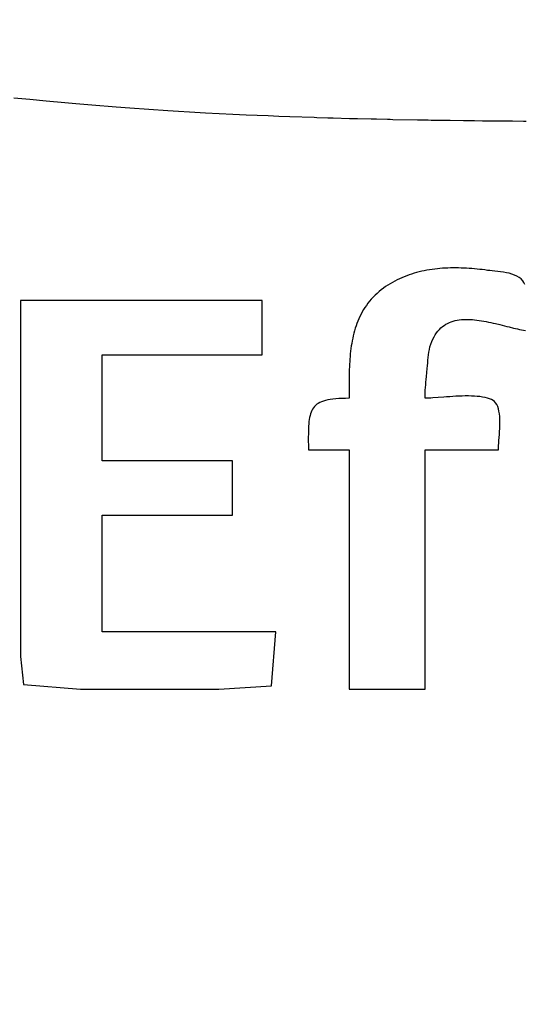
# Model space of a CAD drawing. Header units: inches. Extents: x 0 to 16, y 0 to 10.
# Tile 11 of 34: x 13.7149 to 13.795, y 1.2587 to 1.415. Entities that reach past the tile are written whole.
import ezdxf

# ---------------------------------------------------------------- set-up
doc = ezdxf.new("R2010")
doc.units = ezdxf.units.IN
doc.header["$LTSCALE"] = 0.935
doc.header["$MEASUREMENT"] = 0
doc.layers.get('0').update_dxf_attribs({"linetype": 'CONTINUOUS'})
doc.styles.get("Standard").update_dxf_attribs({"font": 'txt', "width": 0.8})
doc.dimstyles.new('DIMSTYLE_2', dxfattribs={"dimtxt": 0.15625, "dimasz": 0.1875, "dimexe": 0.125, "dimexo": 0.0625, "dimgap": 0.039062, "dimtad": 0, "dimtih": 1, "dimtoh": 1, "dimlfac": 15.384615, "dimzin": 4, "dimdsep": 46, "dimtxsty": 'STANDARD', "dimblk": '_FILLED', "dimblk1": '_FILLED', "dimblk2": '_FILLED', "dimcen": 0.09, "dimazin": 1, "dimtfac": 1, "dimtofl": 0, "dimtmove": 0, "dimatfit": 3, "dimldrblk": '_FILLED', "dimfxl": 1, "dimtolj": 1, "dimtzin": 4, "dimarcsym": 0})

# ---------------------------------------------------------------- blocks, each defined once
blk = doc.blocks.new('*D14')
at = {"color": 2, "linetype": 'CONTINUOUS'}
for p, q in [((11.64229, 3.47656), (11.6699, 3.47656)), ((11.6699, 3.47656), (11.75016, 2.93135)), ((11.75016, 2.93135), (13.1578, 2.93135))]:
    blk.add_line(p, q, dxfattribs=at)
at = {"color": 2, "linetype": 'CONTINUOUS', "insert": (13.23592, 3.00948), "char_height": 0.15625, "width": 0.625, "attachment_point": 1, "line_spacing_factor": 0.9}
blk.add_mtext('34.12', dxfattribs=at)
blk = doc.blocks.new('_FILLED')
at = {"color": 0, "linetype": 'BYBLOCK'}
blk.add_solid([(0, 0), (-1, 0.16667), (-1, -0.16667)], dxfattribs=at)
blk = doc.blocks.new('*D16')
at = {"color": 2, "linetype": 'CONTINUOUS'}
for p, q in [((11.43921, 3.50789), (11.73147, 3.50789)), ((11.73147, 3.50789), (11.77388, 3.17282)), ((11.77388, 3.17282), (13.1578, 3.17282))]:
    blk.add_line(p, q, dxfattribs=at)
at = {"color": 2, "linetype": 'CONTINUOUS', "insert": (13.23592, 3.25095), "char_height": 0.15625, "width": 0.625, "attachment_point": 1, "line_spacing_factor": 0.9}
blk.add_mtext('34.60', dxfattribs=at)
blk = doc.blocks.new('*D17')
at = {"color": 2, "linetype": 'CONTINUOUS'}
for p, q in [((11.33237, 3.51328), (11.47623, 3.87407)), ((11.47623, 3.87407), (13.1578, 3.87407)), ((11.27103, 3.51328), (11.33237, 3.51328))]:
    blk.add_line(p, q, dxfattribs=at)
at = {"color": 2, "linetype": 'CONTINUOUS', "insert": (13.23592, 3.9522), "char_height": 0.15625, "width": 0.625, "attachment_point": 1, "line_spacing_factor": 0.9}
blk.add_mtext('34.69', dxfattribs=at)
blk = doc.blocks.new('*D18')
at = {"color": 2, "linetype": 'CONTINUOUS'}
blk.add_line((11.85891, 3.50959), (13.1578, 3.50959), dxfattribs=at)
at = {"color": 2, "linetype": 'CONTINUOUS', "insert": (13.23592, 3.58772), "char_height": 0.15625, "width": 0.625, "attachment_point": 1, "line_spacing_factor": 0.9}
blk.add_mtext('34.63', dxfattribs=at)

msp = doc.modelspace()

# ---------------------------------------------------------------- linework, layer by layer
at = {"color": 2, "linetype": 'CONTINUOUS'}
for p, q in [((13.71391, 1.4026), (13.71648, 1.40234)), ((13.71648, 1.40234), (13.71905, 1.40208)), ((13.71905, 1.40208), (13.72204, 1.40181)), ((13.72204, 1.40181), (13.72376, 1.40166)), ((13.72376, 1.40166), (13.72504, 1.40155)), ((13.72504, 1.40155), (13.72633, 1.40144)), ((13.72633, 1.40144), (13.73019, 1.40113)), ((13.73019, 1.40113), (13.73234, 1.40098)), ((13.73234, 1.40098), (13.73535, 1.40077)), ((13.73535, 1.40077), (13.73836, 1.40057)), ((13.73836, 1.40057), (13.74008, 1.40047)), ((13.74008, 1.40047), (13.7418, 1.40037)), ((13.7418, 1.40037), (13.74438, 1.40022)), ((13.74438, 1.40022), (13.74869, 1.4)), ((13.74869, 1.4), (13.75084, 1.3999)), ((13.75084, 1.3999), (13.75257, 1.39983)), ((13.75257, 1.39983), (13.75429, 1.39976)), ((13.75429, 1.39976), (13.75601, 1.39969)), ((13.75601, 1.39969), (13.75774, 1.39962)), ((13.75774, 1.39962), (13.76162, 1.39949)), ((13.76162, 1.39949), (13.76205, 1.39947)), ((13.76205, 1.39947), (13.76378, 1.39942)), ((13.76378, 1.39942), (13.76421, 1.39941)), ((13.76421, 1.39941), (13.76464, 1.3994)), ((13.76464, 1.3994), (13.76723, 1.39932)), ((13.76723, 1.39932), (13.76852, 1.39929)), ((13.76852, 1.39929), (13.77068, 1.39924)), ((13.77068, 1.39924), (13.77111, 1.39923)), ((13.77111, 1.39923), (13.77154, 1.39922)), ((13.77154, 1.39922), (13.77327, 1.39918)), ((13.77327, 1.39918), (13.7737, 1.39917)), ((13.7737, 1.39917), (13.77413, 1.39916)), ((13.77413, 1.39916), (13.77802, 1.39909)), ((13.77802, 1.39909), (13.77888, 1.39908)), ((13.77888, 1.39908), (13.77931, 1.39907)), ((13.77931, 1.39907), (13.77974, 1.39906)), ((13.77974, 1.39906), (13.78018, 1.39905)), ((13.78018, 1.39905), (13.78104, 1.39904)), ((13.78104, 1.39904), (13.7832, 1.39901)), ((13.7832, 1.39901), (13.78535, 1.39898)), ((13.78535, 1.39898), (13.78579, 1.39898)), ((13.78579, 1.39898), (13.78622, 1.39897)), ((13.78622, 1.39897), (13.78665, 1.39897)), ((13.78665, 1.39897), (13.78708, 1.39896)), ((13.78708, 1.39896), (13.78837, 1.39895)), ((13.78837, 1.39895), (13.78881, 1.39895)), ((13.78881, 1.39895), (13.78967, 1.39894)), ((13.78967, 1.39894), (13.7901, 1.39894)), ((13.7901, 1.39894), (13.79053, 1.39893)), ((13.79053, 1.39893), (13.79182, 1.39892)), ((13.79182, 1.39892), (13.79269, 1.39891)), ((13.79269, 1.39891), (13.79312, 1.39891)), ((13.79312, 1.39891), (13.79484, 1.3989)), ((13.79484, 1.3989), (13.79527, 1.3989)), ((13.7787, 1.37505), (13.77829, 1.37495)), ((13.77911, 1.37513), (13.7787, 1.37505)), ((13.77952, 1.37521), (13.77911, 1.37513)), ((13.77993, 1.37528), (13.77952, 1.37521)), ((13.78035, 1.37534), (13.77993, 1.37528)), ((13.78076, 1.3754), (13.78035, 1.37534)), ((13.78118, 1.37545), (13.78076, 1.3754)), ((13.7816, 1.37549), (13.78118, 1.37545)), ((13.78202, 1.37552), (13.7816, 1.37549)), ((13.78244, 1.37555), (13.78202, 1.37552)), ((13.78286, 1.37557), (13.78244, 1.37555)), ((13.78328, 1.37558), (13.78286, 1.37557)), ((13.78371, 1.37559), (13.78328, 1.37558)), ((13.78413, 1.37559), (13.78371, 1.37559)), ((13.78455, 1.37558), (13.78413, 1.37559)), ((13.78498, 1.37557), (13.78455, 1.37558)), ((13.7854, 1.37556), (13.78498, 1.37557)), ((13.78582, 1.37553), (13.7854, 1.37556)), ((13.78624, 1.37551), (13.78582, 1.37553)), ((13.78666, 1.37548), (13.78624, 1.37551)), ((13.78708, 1.37544), (13.78666, 1.37548)), ((13.78749, 1.3754), (13.78708, 1.37544)), ((13.78791, 1.37536), (13.78749, 1.3754)), ((13.78832, 1.37531), (13.78791, 1.37536)), ((13.78874, 1.37526), (13.78832, 1.37531)), ((13.78915, 1.3752), (13.78874, 1.37526)), ((13.78951, 1.37516), (13.78915, 1.3752)), ((13.7899, 1.37512), (13.78951, 1.37516)), ((13.79032, 1.37507), (13.7899, 1.37512)), ((13.79077, 1.37503), (13.79032, 1.37507)), ((13.77441, 1.37349), (13.77404, 1.37329)), ((13.77478, 1.37368), (13.77441, 1.37349)), ((13.77515, 1.37386), (13.77478, 1.37368)), ((13.77553, 1.37403), (13.77515, 1.37386)), ((13.77592, 1.37419), (13.77553, 1.37403)), ((13.77631, 1.37434), (13.77592, 1.37419)), ((13.7767, 1.37448), (13.77631, 1.37434)), ((13.77709, 1.37461), (13.7767, 1.37448)), ((13.77749, 1.37474), (13.77709, 1.37461)), ((13.77789, 1.37485), (13.77749, 1.37474)), ((13.77829, 1.37495), (13.77789, 1.37485)), ((13.79122, 1.37497), (13.79077, 1.37503)), ((13.79168, 1.37491), (13.79122, 1.37497)), ((13.79214, 1.37482), (13.79168, 1.37491)), ((13.79259, 1.37473), (13.79214, 1.37482)), ((13.79303, 1.3746), (13.79259, 1.37473)), ((13.79344, 1.37446), (13.79303, 1.3746)), ((13.79383, 1.37428), (13.79344, 1.37446)), ((13.79418, 1.37408), (13.79383, 1.37428)), ((13.79448, 1.37383), (13.79418, 1.37408)), ((13.79474, 1.37355), (13.79448, 1.37383)), ((13.79492, 1.37327), (13.79474, 1.37355)), ((13.77228, 1.37211), (13.77194, 1.37184)), ((13.77262, 1.37237), (13.77228, 1.37211)), ((13.77297, 1.37261), (13.77262, 1.37237)), ((13.77332, 1.37285), (13.77297, 1.37261)), ((13.77368, 1.37307), (13.77332, 1.37285)), ((13.77404, 1.37329), (13.77368, 1.37307)), ((13.79507, 1.37295), (13.79492, 1.37327)), ((13.75337, 1.3704), (13.71501, 1.3704)), ((13.71501, 1.3704), (13.71501, 1.31394)), ((13.75337, 1.36178), (13.75337, 1.3704)), ((13.77069, 1.37063), (13.77042, 1.37031)), ((13.77098, 1.37094), (13.77069, 1.37063)), ((13.77129, 1.37125), (13.77098, 1.37094)), ((13.77161, 1.37154), (13.77129, 1.37125)), ((13.77194, 1.37184), (13.77161, 1.37154)), ((13.76946, 1.36896), (13.76925, 1.36861)), ((13.76968, 1.3693), (13.76946, 1.36896)), ((13.76991, 1.36964), (13.76968, 1.3693)), ((13.77016, 1.36998), (13.76991, 1.36964)), ((13.77042, 1.37031), (13.77016, 1.36998)), ((13.76871, 1.36752), (13.76855, 1.36714)), ((13.76888, 1.36789), (13.76871, 1.36752)), ((13.76906, 1.36825), (13.76888, 1.36789)), ((13.76925, 1.36861), (13.76906, 1.36825)), ((13.78402, 1.36723), (13.78434, 1.36729)), ((13.78434, 1.36729), (13.78467, 1.36734)), ((13.78467, 1.36734), (13.785, 1.36738)), ((13.785, 1.36738), (13.78534, 1.36741)), ((13.78534, 1.36741), (13.78568, 1.36742)), ((13.78568, 1.36742), (13.78603, 1.36742)), ((13.78603, 1.36742), (13.78638, 1.36741)), ((13.78638, 1.36741), (13.78674, 1.36738)), ((13.78674, 1.36738), (13.7871, 1.36735)), ((13.7871, 1.36735), (13.78746, 1.36731)), ((13.78746, 1.36731), (13.78782, 1.36726)), ((13.78782, 1.36726), (13.78819, 1.36721)), ((13.76814, 1.366), (13.76803, 1.36561)), ((13.76827, 1.36639), (13.76814, 1.366)), ((13.76841, 1.36677), (13.76827, 1.36639)), ((13.76855, 1.36714), (13.76841, 1.36677)), ((13.78127, 1.36557), (13.7815, 1.36583)), ((13.7815, 1.36583), (13.78174, 1.36606)), ((13.78174, 1.36606), (13.78199, 1.36627)), ((13.78199, 1.36627), (13.78225, 1.36647)), ((13.78225, 1.36647), (13.78253, 1.36664)), ((13.78253, 1.36664), (13.78281, 1.36679)), ((13.78281, 1.36679), (13.7831, 1.36693)), ((13.7831, 1.36693), (13.7834, 1.36704)), ((13.7834, 1.36704), (13.7837, 1.36714)), ((13.7837, 1.36714), (13.78402, 1.36723)), ((13.78819, 1.36721), (13.78856, 1.36714)), ((13.78856, 1.36714), (13.78893, 1.36707)), ((13.78893, 1.36707), (13.78929, 1.367)), ((13.78929, 1.367), (13.78966, 1.36692)), ((13.78966, 1.36692), (13.79003, 1.36684)), ((13.79003, 1.36684), (13.7904, 1.36675)), ((13.7904, 1.36675), (13.79113, 1.36658)), ((13.79113, 1.36658), (13.79221, 1.36631)), ((13.79221, 1.36631), (13.79256, 1.36622)), ((13.79256, 1.36622), (13.79325, 1.36605)), ((13.79325, 1.36605), (13.79359, 1.36597)), ((13.79359, 1.36597), (13.79392, 1.3659)), ((13.79392, 1.3659), (13.79424, 1.36583)), ((13.79424, 1.36583), (13.79456, 1.36577)), ((13.79456, 1.36577), (13.79488, 1.36571)), ((13.79488, 1.36571), (13.79518, 1.36566)), ((13.76774, 1.36442), (13.76765, 1.36402)), ((13.76782, 1.36482), (13.76774, 1.36442)), ((13.76792, 1.36522), (13.76782, 1.36482)), ((13.76803, 1.36561), (13.76792, 1.36522)), ((13.7803, 1.36392), (13.78046, 1.3643)), ((13.78046, 1.3643), (13.78065, 1.36465)), ((13.78065, 1.36465), (13.78084, 1.36498)), ((13.78084, 1.36498), (13.78105, 1.36529)), ((13.78105, 1.36529), (13.78127, 1.36557)), ((13.76746, 1.36279), (13.76741, 1.36238)), ((13.76752, 1.3632), (13.76746, 1.36279)), ((13.76758, 1.36361), (13.76752, 1.3632)), ((13.76765, 1.36402), (13.76758, 1.36361)), ((13.77983, 1.36223), (13.77991, 1.36266)), ((13.77991, 1.36266), (13.78001, 1.36308)), ((13.78001, 1.36308), (13.78014, 1.36351)), ((13.78014, 1.36351), (13.7803, 1.36392)), ((13.72794, 1.36178), (13.75337, 1.36178)), ((13.72794, 1.34497), (13.72794, 1.36178)), ((13.76729, 1.36113), (13.76726, 1.36071)), ((13.76732, 1.36155), (13.76729, 1.36113)), ((13.76736, 1.36196), (13.76732, 1.36155)), ((13.76741, 1.36238), (13.76736, 1.36196)), ((13.77969, 1.36094), (13.77973, 1.36137)), ((13.77973, 1.36137), (13.77977, 1.3618)), ((13.77977, 1.3618), (13.77983, 1.36223)), ((13.7672, 1.35946), (13.76719, 1.35904)), ((13.76721, 1.35988), (13.7672, 1.35946)), ((13.76723, 1.36029), (13.76721, 1.35988)), ((13.76726, 1.36071), (13.76723, 1.36029)), ((13.77946, 1.35833), (13.77959, 1.35963)), ((13.77959, 1.35963), (13.77963, 1.36007)), ((13.77963, 1.36007), (13.77966, 1.3605)), ((13.77966, 1.3605), (13.77969, 1.36094)), ((13.76717, 1.3582), (13.76716, 1.35736)), ((13.76718, 1.35862), (13.76717, 1.3582)), ((13.76719, 1.35904), (13.76718, 1.35862)), ((13.77937, 1.35748), (13.77941, 1.3579)), ((13.77941, 1.3579), (13.77946, 1.35833)), ((13.76716, 1.35736), (13.76716, 1.35694)), ((13.76716, 1.35694), (13.76716, 1.35653)), ((13.76716, 1.35653), (13.76716, 1.35489)), ((13.77927, 1.35619), (13.7793, 1.35662)), ((13.7793, 1.35662), (13.77933, 1.35705)), ((13.77933, 1.35705), (13.77937, 1.35748)), ((13.76459, 1.35476), (13.76417, 1.3547)), ((13.76504, 1.35481), (13.76459, 1.35476)), ((13.76552, 1.35484), (13.76504, 1.35481)), ((13.76603, 1.35487), (13.76552, 1.35484)), ((13.76658, 1.35488), (13.76603, 1.35487)), ((13.76716, 1.35489), (13.76658, 1.35488)), ((13.77923, 1.35489), (13.77924, 1.35532)), ((13.7795, 1.35489), (13.77923, 1.35489)), ((13.77924, 1.35532), (13.77925, 1.35576)), ((13.77925, 1.35576), (13.77927, 1.35619)), ((13.7798, 1.3549), (13.7795, 1.35489)), ((13.78013, 1.35492), (13.7798, 1.3549)), ((13.78049, 1.35495), (13.78013, 1.35492)), ((13.7813, 1.35501), (13.78049, 1.35495)), ((13.78219, 1.35508), (13.7813, 1.35501)), ((13.78266, 1.35511), (13.78219, 1.35508)), ((13.78314, 1.35515), (13.78266, 1.35511)), ((13.78363, 1.35518), (13.78314, 1.35515)), ((13.78413, 1.35521), (13.78363, 1.35518)), ((13.78463, 1.35523), (13.78413, 1.35521)), ((13.78513, 1.35525), (13.78463, 1.35523)), ((13.78562, 1.35526), (13.78513, 1.35525)), ((13.78611, 1.35526), (13.78562, 1.35526)), ((13.78659, 1.35525), (13.78611, 1.35526)), ((13.78706, 1.35523), (13.78659, 1.35525)), ((13.78752, 1.3552), (13.78706, 1.35523)), ((13.78795, 1.35516), (13.78752, 1.3552)), ((13.78837, 1.3551), (13.78795, 1.35516)), ((13.78876, 1.35502), (13.78837, 1.3551)), ((13.78912, 1.35493), (13.78876, 1.35502)), ((13.78946, 1.35483), (13.78912, 1.35493)), ((13.78976, 1.3547), (13.78946, 1.35483)), ((13.76137, 1.35318), (13.76124, 1.35295)), ((13.76151, 1.35339), (13.76137, 1.35318)), ((13.76167, 1.35359), (13.76151, 1.35339)), ((13.76185, 1.35377), (13.76167, 1.35359)), ((13.76206, 1.35394), (13.76185, 1.35377)), ((13.76228, 1.35409), (13.76206, 1.35394)), ((13.76253, 1.35422), (13.76228, 1.35409)), ((13.76281, 1.35434), (13.76253, 1.35422)), ((13.76311, 1.35445), (13.76281, 1.35434)), ((13.76344, 1.35455), (13.76311, 1.35445)), ((13.76379, 1.35463), (13.76344, 1.35455)), ((13.76417, 1.3547), (13.76379, 1.35463)), ((13.79002, 1.35455), (13.78976, 1.3547)), ((13.79025, 1.35439), (13.79002, 1.35455)), ((13.79043, 1.3542), (13.79025, 1.35439)), ((13.79061, 1.35392), (13.79043, 1.3542)), ((13.79076, 1.3536), (13.79061, 1.35392)), ((13.79088, 1.35324), (13.79076, 1.3536)), ((13.79097, 1.35285), (13.79088, 1.35324)), ((13.76089, 1.35186), (13.76084, 1.35154)), ((13.76096, 1.35216), (13.76089, 1.35186)), ((13.76104, 1.35244), (13.76096, 1.35216)), ((13.76113, 1.3527), (13.76104, 1.35244)), ((13.76124, 1.35295), (13.76113, 1.3527)), ((13.79104, 1.35243), (13.79097, 1.35285)), ((13.79108, 1.35199), (13.79104, 1.35243)), ((13.79111, 1.35153), (13.79108, 1.35199)), ((13.76072, 1.35008), (13.7607, 1.34966)), ((13.76073, 1.35047), (13.76072, 1.35008)), ((13.76076, 1.35085), (13.76073, 1.35047)), ((13.76079, 1.35121), (13.76076, 1.35085)), ((13.76084, 1.35154), (13.76079, 1.35121)), ((13.79106, 1.34961), (13.79109, 1.35009)), ((13.79109, 1.35009), (13.7911, 1.35058)), ((13.7911, 1.35058), (13.79111, 1.35106)), ((13.79111, 1.35106), (13.79111, 1.35153)), ((13.7607, 1.34922), (13.76069, 1.34876)), ((13.76069, 1.34876), (13.76069, 1.34828)), ((13.7607, 1.34966), (13.7607, 1.34922)), ((13.79095, 1.34822), (13.79099, 1.34867)), ((13.79099, 1.34867), (13.79103, 1.34914)), ((13.79103, 1.34914), (13.79106, 1.34961)), ((13.76069, 1.34828), (13.7607, 1.34725)), ((13.7607, 1.34725), (13.7607, 1.3467)), ((13.79087, 1.3467), (13.79088, 1.34703)), ((13.79088, 1.34703), (13.7909, 1.3474)), ((13.7909, 1.3474), (13.79092, 1.3478)), ((13.79092, 1.3478), (13.79095, 1.34822)), ((13.7607, 1.3467), (13.76716, 1.3467)), ((13.76716, 1.3467), (13.76716, 1.30876)), ((13.77923, 1.3467), (13.79087, 1.3467)), ((13.77923, 1.30876), (13.77923, 1.3467)), ((13.74863, 1.34497), (13.72794, 1.34497)), ((13.74863, 1.33635), (13.74863, 1.34497)), ((13.72794, 1.33635), (13.74863, 1.33635)), ((13.72794, 1.31782), (13.72794, 1.33635)), ((13.75552, 1.31782), (13.72794, 1.31782)), ((13.75483, 1.30927), (13.75552, 1.31782)), ((13.71501, 1.31394), (13.71545, 1.30946)), ((13.71545, 1.30946), (13.72449, 1.30876)), ((13.72449, 1.30876), (13.74647, 1.30876)), ((13.74647, 1.30876), (13.75483, 1.30927)), ((13.76716, 1.30876), (13.77923, 1.30876))]:
    msp.add_line(p, q, dxfattribs=at)

# ---------------------------------------------------------------- dimensions: what is measured, and where the dimension line sits
for feature_location, offset, origin, picture, middle in [((11.27103, 3.51328), (1.88676, 0.36079), (11.27261, 1.25872), '*D17', (13.54842, 3.87407)), ((11.85891, 3.50959), (1.29889, 0), (11.79641, 1.25872), '*D18', (13.55233, 3.50959)), ((11.43921, 3.50789), (1.71859, -0.33507), (11.37671, 1.25872), '*D16', (13.54842, 3.17282)), ((11.64229, 3.47656), (1.51551, -0.54521), (12.9981, 1.25872), '*D14', (13.54842, 2.93135))]:
    dim = msp.add_ordinate_dim(feature_location=feature_location, offset=offset, dtype=0, origin=origin, dimstyle='DIMSTYLE_2', dxfattribs=at)
    dim.commit()
    dim.dimension.update_dxf_attribs({"geometry": picture, "text_midpoint": middle})

doc.saveas('drawing.dxf')
